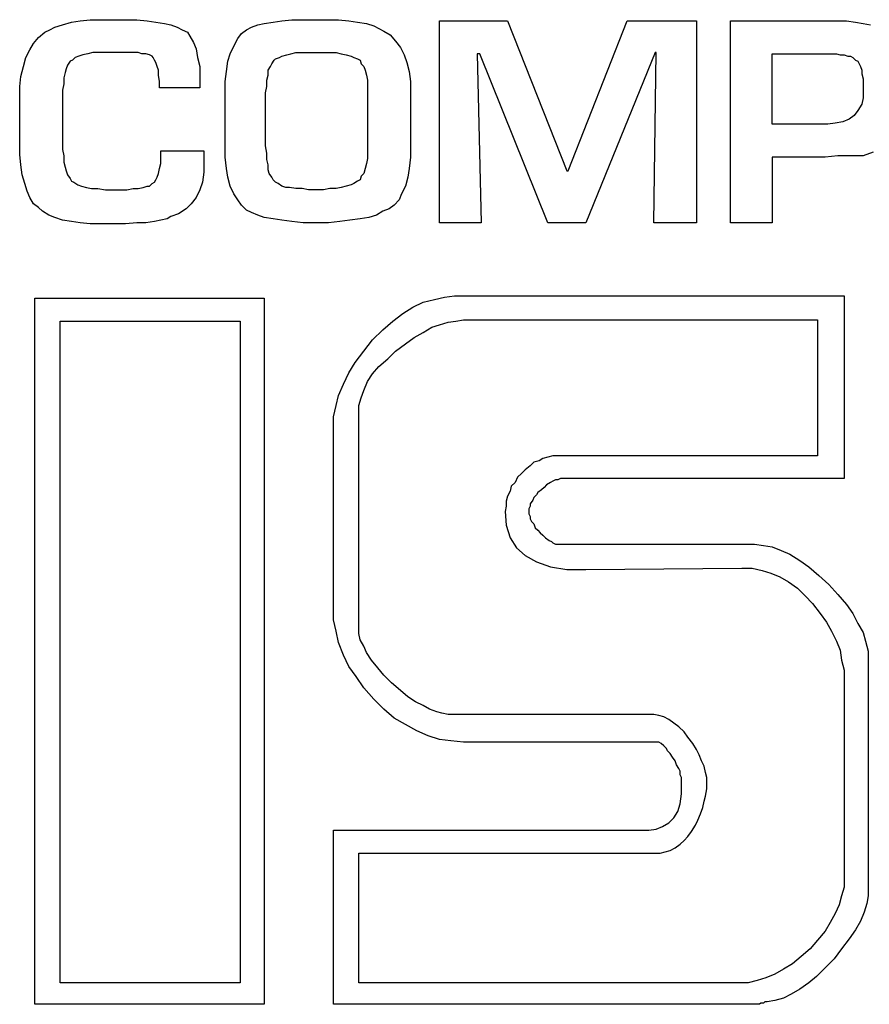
# Model space of a CAD drawing. Extents: x 0.2 to 25, y -0.2 to 2.1.
# Tile 2 of 13: x 5.9 to 7.3, y 0 to 1.6. Entities that reach past the tile are written whole.
import ezdxf

# ---------------------------------------------------------------- set-up
doc = ezdxf.new("R2010")
doc.units = 0

msp = doc.modelspace()

# ---------------------------------------------------------------- linework, layer by layer
at = {"color": 0}
for p, q in [((6.021484, 1.554688, 0.5), (6.035156, 1.556641, 0.5)), ((6.035156, 1.556641, 0.5), (6.050781, 1.558594, 0.5)), ((6.050781, 1.558594, 0.5), (6.068359, 1.558594, 0.5)), ((6.068359, 1.558594, 0.5), (6.085938, 1.558594, 0.5)), ((6.085938, 1.558594, 0.5), (6.105469, 1.558594, 0.5)), ((6.105469, 1.558594, 0.5), (6.123047, 1.558594, 0.5)), ((6.123047, 1.558594, 0.5), (6.138672, 1.556641, 0.5)), ((6.138672, 1.556641, 0.5), (6.152344, 1.554688, 0.5)), ((6.333984, 1.554688, 0.5), (6.347656, 1.556641, 0.5)), ((6.347656, 1.556641, 0.5), (6.363281, 1.558594, 0.5)), ((6.363281, 1.558594, 0.5), (6.380859, 1.558594, 0.5)), ((6.380859, 1.558594, 0.5), (6.400391, 1.558594, 0.5)), ((6.400391, 1.558594, 0.5), (6.417969, 1.558594, 0.5)), ((6.417969, 1.558594, 0.5), (6.435547, 1.558594, 0.5)), ((6.435547, 1.558594, 0.5), (6.451172, 1.556641, 0.5)), ((6.451172, 1.556641, 0.5), (6.464844, 1.554688, 0.5)), ((6.591797, 1.244141, 0.5), (6.591797, 1.556641, 0.5)), ((6.591797, 1.556641, 0.5), (6.697266, 1.556641, 0.5)), ((6.697266, 1.556641, 0.5), (6.789063, 1.324219, 0.5)), ((6.791016, 1.324219, 0.5), (6.882813, 1.556641, 0.5)), ((6.882813, 1.556641, 0.5), (6.990234, 1.556641, 0.5)), ((6.990234, 1.556641, 0.5), (6.990234, 1.244141, 0.5)), ((7.042969, 1.244141, 0.5), (7.042969, 1.556641, 0.5)), ((7.042969, 1.556641, 0.5), (7.193359, 1.556641, 0.5)), ((7.193359, 1.556641, 0.5), (7.208984, 1.556641, 0.5)), ((7.208984, 1.556641, 0.5), (7.222656, 1.556641, 0.5)), ((7.222656, 1.556641, 0.5), (7.236328, 1.554688, 0.5)), ((5.980469, 1.539063, 0.5), (5.988281, 1.542969, 0.5)), ((5.988281, 1.542969, 0.5), (5.996094, 1.546875, 0.5)), ((5.996094, 1.546875, 0.5), (6.007813, 1.550781, 0.5)), ((6.007813, 1.550781, 0.5), (6.021484, 1.554688, 0.5)), ((6.152344, 1.554688, 0.5), (6.166016, 1.552734, 0.5)), ((6.166016, 1.552734, 0.5), (6.175781, 1.550781, 0.5)), ((6.175781, 1.550781, 0.5), (6.185547, 1.546875, 0.5)), ((6.185547, 1.546875, 0.5), (6.193359, 1.542969, 0.5)), ((6.193359, 1.542969, 0.5), (6.201172, 1.539063, 0.5)), ((6.285156, 1.537109, 0.5), (6.292969, 1.542969, 0.5)), ((6.292969, 1.542969, 0.5), (6.300781, 1.546875, 0.5)), ((6.300781, 1.546875, 0.5), (6.310547, 1.550781, 0.5)), ((6.310547, 1.550781, 0.5), (6.320313, 1.552734, 0.5)), ((6.320313, 1.552734, 0.5), (6.333984, 1.554688, 0.5)), ((6.464844, 1.554688, 0.5), (6.478516, 1.552734, 0.5)), ((6.478516, 1.552734, 0.5), (6.490234, 1.548828, 0.5)), ((6.490234, 1.548828, 0.5), (6.498047, 1.544922, 0.5)), ((6.498047, 1.544922, 0.5), (6.505859, 1.541016, 0.5)), ((6.505859, 1.541016, 0.5), (6.515625, 1.535156, 0.5)), ((7.236328, 1.554688, 0.5), (7.248047, 1.552734, 0.5)), ((7.248047, 1.552734, 0.5), (7.259766, 1.550781, 0.5)), ((5.962891, 1.521484, 0.5), (5.970703, 1.53125, 0.5)), ((5.970703, 1.53125, 0.5), (5.980469, 1.539063, 0.5)), ((6.201172, 1.539063, 0.5), (6.205078, 1.533203, 0.5)), ((6.205078, 1.533203, 0.5), (6.210938, 1.523438, 0.5)), ((6.273438, 1.517578, 0.5), (6.279297, 1.529297, 0.5)), ((6.279297, 1.529297, 0.5), (6.285156, 1.537109, 0.5)), ((6.515625, 1.535156, 0.5), (6.523438, 1.525391, 0.5)), ((6.523438, 1.525391, 0.5), (6.53125, 1.515625, 0.5)), ((5.951172, 1.5, 0.5), (5.957031, 1.511719, 0.5)), ((5.957031, 1.511719, 0.5), (5.962891, 1.521484, 0.5)), ((6.210938, 1.523438, 0.5), (6.214844, 1.513672, 0.5)), ((6.214844, 1.513672, 0.5), (6.216797, 1.5, 0.5)), ((6.267578, 1.505859, 0.5), (6.273438, 1.517578, 0.5)), ((6.53125, 1.515625, 0.5), (6.537109, 1.503906, 0.5)), ((5.947266, 1.486328, 0.5), (5.951172, 1.5, 0.5)), ((6.023438, 1.496094, 0.5), (6.019531, 1.494141, 0.5)), ((6.027344, 1.5, 0.5), (6.023438, 1.496094, 0.5)), ((6.033203, 1.501953, 0.5), (6.027344, 1.5, 0.5)), ((6.039063, 1.503906, 0.5), (6.033203, 1.501953, 0.5)), ((6.046875, 1.505859, 0.5), (6.039063, 1.503906, 0.5)), ((6.054688, 1.507813, 0.5), (6.046875, 1.505859, 0.5)), ((6.064453, 1.507813, 0.5), (6.054688, 1.507813, 0.5)), ((6.074219, 1.507813, 0.5), (6.064453, 1.507813, 0.5)), ((6.085938, 1.507813, 0.5), (6.074219, 1.507813, 0.5)), ((6.097656, 1.507813, 0.5), (6.085938, 1.507813, 0.5)), ((6.107422, 1.507813, 0.5), (6.097656, 1.507813, 0.5)), ((6.117188, 1.507813, 0.5), (6.107422, 1.507813, 0.5)), ((6.125, 1.507813, 0.5), (6.117188, 1.507813, 0.5)), ((6.130859, 1.505859, 0.5), (6.125, 1.507813, 0.5)), ((6.136719, 1.505859, 0.5), (6.130859, 1.505859, 0.5)), ((6.142578, 1.503906, 0.5), (6.136719, 1.505859, 0.5)), ((6.146484, 1.501953, 0.5), (6.142578, 1.503906, 0.5)), ((6.148438, 1.5, 0.5), (6.146484, 1.501953, 0.5)), ((6.150391, 1.496094, 0.5), (6.148438, 1.5, 0.5)), ((6.152344, 1.492188, 0.5), (6.150391, 1.496094, 0.5)), ((6.216797, 1.5, 0.5), (6.220703, 1.486328, 0.5)), ((6.263672, 1.494141, 0.5), (6.267578, 1.505859, 0.5)), ((6.332031, 1.490234, 0.5), (6.335938, 1.496094, 0.5)), ((6.335938, 1.496094, 0.5), (6.337891, 1.498047, 0.5)), ((6.337891, 1.498047, 0.5), (6.34375, 1.5, 0.5)), ((6.34375, 1.5, 0.5), (6.347656, 1.501953, 0.5)), ((6.347656, 1.501953, 0.5), (6.355469, 1.503906, 0.5)), ((6.355469, 1.503906, 0.5), (6.361328, 1.505859, 0.5)), ((6.361328, 1.505859, 0.5), (6.369141, 1.507813, 0.5)), ((6.369141, 1.507813, 0.5), (6.378906, 1.507813, 0.5)), ((6.378906, 1.507813, 0.5), (6.388672, 1.507813, 0.5)), ((6.388672, 1.507813, 0.5), (6.400391, 1.507813, 0.5)), ((6.400391, 1.507813, 0.5), (6.412109, 1.507813, 0.5)), ((6.412109, 1.507813, 0.5), (6.421875, 1.507813, 0.5)), ((6.421875, 1.507813, 0.5), (6.431641, 1.507813, 0.5)), ((6.431641, 1.507813, 0.5), (6.439453, 1.505859, 0.5)), ((6.439453, 1.505859, 0.5), (6.447266, 1.503906, 0.5)), ((6.447266, 1.503906, 0.5), (6.455078, 1.501953, 0.5)), ((6.455078, 1.501953, 0.5), (6.458984, 1.5, 0.5)), ((6.458984, 1.5, 0.5), (6.464844, 1.498047, 0.5)), ((6.464844, 1.498047, 0.5), (6.46875, 1.496094, 0.5)), ((6.46875, 1.496094, 0.5), (6.470703, 1.490234, 0.5)), ((6.537109, 1.503906, 0.5), (6.541016, 1.492188, 0.5)), ((6.654297, 1.505859, 0.5), (6.650391, 1.505859, 0.5)), ((6.650391, 1.505859, 0.5), (6.65625, 1.244141, 0.5)), ((6.759766, 1.244141, 0.5), (6.654297, 1.505859, 0.5)), ((6.925781, 1.507813, 0.5), (6.818359, 1.244141, 0.5)), ((6.923828, 1.244141, 0.5), (6.927734, 1.507813, 0.5)), ((6.927734, 1.507813, 0.5), (6.925781, 1.507813, 0.5)), ((7.107422, 1.396484, 0.5), (7.107422, 1.505859, 0.5)), ((7.107422, 1.505859, 0.5), (7.193359, 1.505859, 0.5)), ((7.193359, 1.505859, 0.5), (7.201172, 1.505859, 0.5)), ((7.201172, 1.505859, 0.5), (7.207031, 1.505859, 0.5)), ((7.207031, 1.505859, 0.5), (7.212891, 1.503906, 0.5)), ((7.212891, 1.503906, 0.5), (7.21875, 1.503906, 0.5)), ((7.21875, 1.503906, 0.5), (7.224609, 1.501953, 0.5)), ((7.224609, 1.501953, 0.5), (7.228516, 1.501953, 0.5)), ((7.228516, 1.501953, 0.5), (7.232422, 1.5, 0.5)), ((7.232422, 1.5, 0.5), (7.236328, 1.496094, 0.5)), ((7.236328, 1.496094, 0.5), (7.240234, 1.494141, 0.5)), ((5.943359, 1.470703, 0.5), (5.947266, 1.486328, 0.5)), ((6.013672, 1.482422, 0.5), (6.011719, 1.476563, 0.5)), ((6.015625, 1.488281, 0.5), (6.013672, 1.482422, 0.5)), ((6.019531, 1.494141, 0.5), (6.015625, 1.488281, 0.5)), ((6.154297, 1.486328, 0.5), (6.152344, 1.492188, 0.5)), ((6.15625, 1.480469, 0.5), (6.154297, 1.486328, 0.5)), ((6.15625, 1.472656, 0.5), (6.15625, 1.480469, 0.5)), ((6.220703, 1.486328, 0.5), (6.220703, 1.470703, 0.5)), ((6.261719, 1.478516, 0.5), (6.263672, 1.494141, 0.5)), ((6.326172, 1.480469, 0.5), (6.330078, 1.486328, 0.5)), ((6.326172, 1.472656, 0.5), (6.326172, 1.480469, 0.5)), ((6.330078, 1.486328, 0.5), (6.332031, 1.490234, 0.5)), ((6.470703, 1.490234, 0.5), (6.474609, 1.486328, 0.5)), ((6.474609, 1.486328, 0.5), (6.476563, 1.480469, 0.5)), ((6.476563, 1.480469, 0.5), (6.478516, 1.472656, 0.5)), ((6.541016, 1.492188, 0.5), (6.544922, 1.478516, 0.5)), ((7.240234, 1.494141, 0.5), (7.242188, 1.490234, 0.5)), ((7.242188, 1.490234, 0.5), (7.244141, 1.486328, 0.5)), ((7.244141, 1.486328, 0.5), (7.246094, 1.480469, 0.5)), ((7.246094, 1.480469, 0.5), (7.246094, 1.474609, 0.5)), ((5.941406, 1.455078, 0.5), (5.943359, 1.470703, 0.5)), ((6.011719, 1.476563, 0.5), (6.009766, 1.46875, 0.5)), ((6.009766, 1.46875, 0.5), (6.009766, 1.458984, 0.5)), ((6.158203, 1.462891, 0.5), (6.15625, 1.472656, 0.5)), ((6.220703, 1.470703, 0.5), (6.220703, 1.453125, 0.5)), ((6.259766, 1.462891, 0.5), (6.261719, 1.478516, 0.5)), ((6.324219, 1.464844, 0.5), (6.326172, 1.472656, 0.5)), ((6.324219, 1.455078, 0.5), (6.324219, 1.464844, 0.5)), ((6.478516, 1.472656, 0.5), (6.480469, 1.464844, 0.5)), ((6.480469, 1.464844, 0.5), (6.480469, 1.455078, 0.5)), ((6.544922, 1.478516, 0.5), (6.546875, 1.462891, 0.5)), ((7.246094, 1.474609, 0.5), (7.248047, 1.466797, 0.5)), ((7.248047, 1.466797, 0.5), (7.248047, 1.458984, 0.5)), ((5.941406, 1.4375, 0.5), (5.941406, 1.455078, 0.5)), ((6.009766, 1.458984, 0.5), (6.007813, 1.449219, 0.5)), ((6.007813, 1.449219, 0.5), (6.007813, 1.4375, 0.5)), ((6.158203, 1.453125, 0.5), (6.158203, 1.462891, 0.5)), ((6.220703, 1.453125, 0.5), (6.158203, 1.453125, 0.5)), ((6.259766, 1.445313, 0.5), (6.259766, 1.462891, 0.5)), ((6.322266, 1.445313, 0.5), (6.324219, 1.455078, 0.5)), ((6.480469, 1.455078, 0.5), (6.480469, 1.445313, 0.5)), ((6.546875, 1.462891, 0.5), (6.546875, 1.445313, 0.5)), ((7.248047, 1.458984, 0.5), (7.248047, 1.449219, 0.5)), ((7.248047, 1.449219, 0.5), (7.248047, 1.4375, 0.5)), ((5.941406, 1.367188, 0.5), (5.941406, 1.4375, 0.5)), ((6.007813, 1.4375, 0.5), (6.007813, 1.367188, 0.5)), ((6.259766, 1.363281, 0.5), (6.259766, 1.445313, 0.5)), ((6.322266, 1.363281, 0.5), (6.322266, 1.445313, 0.5)), ((6.480469, 1.445313, 0.5), (6.480469, 1.363281, 0.5)), ((6.546875, 1.445313, 0.5), (6.546875, 1.363281, 0.5)), ((7.248047, 1.4375, 0.5), (7.246094, 1.427734, 0.5)), ((7.246094, 1.427734, 0.5), (7.240234, 1.417969, 0.5)), ((7.226563, 1.404297, 0.5), (7.216797, 1.400391, 0.5)), ((7.234375, 1.410156, 0.5), (7.226563, 1.404297, 0.5)), ((7.240234, 1.417969, 0.5), (7.234375, 1.410156, 0.5)), ((7.193359, 1.396484, 0.5), (7.107422, 1.396484, 0.5)), ((7.205078, 1.398438, 0.5), (7.193359, 1.396484, 0.5)), ((7.216797, 1.400391, 0.5), (7.205078, 1.398438, 0.5)), ((5.941406, 1.349609, 0.5), (5.941406, 1.367188, 0.5)), ((6.007813, 1.367188, 0.5), (6.007813, 1.357422, 0.5)), ((6.259766, 1.345703, 0.5), (6.259766, 1.363281, 0.5)), ((6.324219, 1.351563, 0.5), (6.322266, 1.363281, 0.5)), ((6.480469, 1.363281, 0.5), (6.480469, 1.353516, 0.5)), ((6.546875, 1.363281, 0.5), (6.546875, 1.345703, 0.5)), ((5.943359, 1.333984, 0.5), (5.941406, 1.349609, 0.5)), ((6.007813, 1.357422, 0.5), (6.009766, 1.347656, 0.5)), ((6.009766, 1.347656, 0.5), (6.009766, 1.337891, 0.5)), ((6.160156, 1.345703, 0.5), (6.160156, 1.355469, 0.5)), ((6.160156, 1.355469, 0.5), (6.226563, 1.355469, 0.5)), ((6.160156, 1.335938, 0.5), (6.160156, 1.345703, 0.5)), ((6.226563, 1.355469, 0.5), (6.226563, 1.337891, 0.5)), ((6.261719, 1.328125, 0.5), (6.259766, 1.345703, 0.5)), ((6.324219, 1.341797, 0.5), (6.324219, 1.351563, 0.5)), ((6.480469, 1.34375, 0.5), (6.478516, 1.335938, 0.5)), ((6.480469, 1.353516, 0.5), (6.480469, 1.34375, 0.5)), ((6.546875, 1.345703, 0.5), (6.544922, 1.328125, 0.5)), ((7.138672, 1.345703, 0.5), (7.107422, 1.345703, 0.5)), ((7.107422, 1.345703, 0.5), (7.107422, 1.244141, 0.5)), ((7.166016, 1.345703, 0.5), (7.138672, 1.345703, 0.5)), ((7.189453, 1.345703, 0.5), (7.166016, 1.345703, 0.5)), ((7.208984, 1.347656, 0.5), (7.189453, 1.345703, 0.5)), ((7.224609, 1.347656, 0.5), (7.208984, 1.347656, 0.5)), ((7.236328, 1.347656, 0.5), (7.224609, 1.347656, 0.5)), ((7.244141, 1.347656, 0.5), (7.236328, 1.347656, 0.5)), ((7.248047, 1.347656, 0.5), (7.244141, 1.347656, 0.5)), ((7.263672, 1.353516, 0.5), (7.248047, 1.347656, 0.5)), ((5.945313, 1.318359, 0.5), (5.943359, 1.333984, 0.5)), ((6.009766, 1.337891, 0.5), (6.011719, 1.330078, 0.5)), ((6.011719, 1.330078, 0.5), (6.013672, 1.324219, 0.5)), ((6.15625, 1.320313, 0.5), (6.158203, 1.328125, 0.5)), ((6.158203, 1.328125, 0.5), (6.160156, 1.335938, 0.5)), ((6.226563, 1.337891, 0.5), (6.226563, 1.322266, 0.5)), ((6.263672, 1.314453, 0.5), (6.261719, 1.328125, 0.5)), ((6.326172, 1.333984, 0.5), (6.324219, 1.341797, 0.5)), ((6.326172, 1.326172, 0.5), (6.326172, 1.333984, 0.5)), ((6.476563, 1.328125, 0.5), (6.474609, 1.320313, 0.5)), ((6.478516, 1.335938, 0.5), (6.476563, 1.328125, 0.5)), ((6.544922, 1.328125, 0.5), (6.542969, 1.314453, 0.5)), ((5.949219, 1.304688, 0.5), (5.945313, 1.318359, 0.5)), ((6.013672, 1.324219, 0.5), (6.015625, 1.318359, 0.5)), ((6.015625, 1.318359, 0.5), (6.019531, 1.3125, 0.5)), ((6.019531, 1.3125, 0.5), (6.021484, 1.308594, 0.5)), ((6.152344, 1.310547, 0.5), (6.154297, 1.314453, 0.5)), ((6.154297, 1.314453, 0.5), (6.15625, 1.320313, 0.5)), ((6.226563, 1.322266, 0.5), (6.224609, 1.306641, 0.5)), ((6.267578, 1.300781, 0.5), (6.263672, 1.314453, 0.5)), ((6.328125, 1.320313, 0.5), (6.326172, 1.326172, 0.5)), ((6.332031, 1.314453, 0.5), (6.328125, 1.320313, 0.5)), ((6.333984, 1.310547, 0.5), (6.332031, 1.314453, 0.5)), ((6.470703, 1.316406, 0.5), (6.46875, 1.310547, 0.5)), ((6.474609, 1.320313, 0.5), (6.470703, 1.316406, 0.5)), ((6.542969, 1.314453, 0.5), (6.539063, 1.300781, 0.5)), ((6.789063, 1.324219, 0.5), (6.791016, 1.324219, 0.5)), ((5.953125, 1.292969, 0.5), (5.949219, 1.304688, 0.5)), ((6.021484, 1.308594, 0.5), (6.025391, 1.306641, 0.5)), ((6.025391, 1.306641, 0.5), (6.03125, 1.302734, 0.5)), ((6.03125, 1.302734, 0.5), (6.037109, 1.300781, 0.5)), ((6.037109, 1.300781, 0.5), (6.044922, 1.298828, 0.5)), ((6.044922, 1.298828, 0.5), (6.052734, 1.296875, 0.5)), ((6.052734, 1.296875, 0.5), (6.0625, 1.296875, 0.5)), ((6.0625, 1.296875, 0.5), (6.074219, 1.294922, 0.5)), ((6.107422, 1.294922, 0.5), (6.117188, 1.296875, 0.5)), ((6.117188, 1.296875, 0.5), (6.125, 1.296875, 0.5)), ((6.125, 1.296875, 0.5), (6.132813, 1.298828, 0.5)), ((6.132813, 1.298828, 0.5), (6.138672, 1.300781, 0.5)), ((6.138672, 1.300781, 0.5), (6.142578, 1.300781, 0.5)), ((6.142578, 1.300781, 0.5), (6.146484, 1.304688, 0.5)), ((6.146484, 1.304688, 0.5), (6.150391, 1.306641, 0.5)), ((6.150391, 1.306641, 0.5), (6.152344, 1.310547, 0.5)), ((6.224609, 1.306641, 0.5), (6.220703, 1.294922, 0.5)), ((6.273438, 1.289063, 0.5), (6.267578, 1.300781, 0.5)), ((6.337891, 1.306641, 0.5), (6.333984, 1.310547, 0.5)), ((6.341797, 1.304688, 0.5), (6.337891, 1.306641, 0.5)), ((6.347656, 1.300781, 0.5), (6.341797, 1.304688, 0.5)), ((6.353516, 1.298828, 0.5), (6.347656, 1.300781, 0.5)), ((6.359375, 1.298828, 0.5), (6.353516, 1.298828, 0.5)), ((6.369141, 1.296875, 0.5), (6.359375, 1.298828, 0.5)), ((6.378906, 1.296875, 0.5), (6.369141, 1.296875, 0.5)), ((6.388672, 1.294922, 0.5), (6.378906, 1.296875, 0.5)), ((6.421875, 1.296875, 0.5), (6.412109, 1.294922, 0.5)), ((6.431641, 1.296875, 0.5), (6.421875, 1.296875, 0.5)), ((6.439453, 1.298828, 0.5), (6.431641, 1.296875, 0.5)), ((6.447266, 1.300781, 0.5), (6.439453, 1.298828, 0.5)), ((6.455078, 1.302734, 0.5), (6.447266, 1.300781, 0.5)), ((6.458984, 1.304688, 0.5), (6.455078, 1.302734, 0.5)), ((6.464844, 1.308594, 0.5), (6.458984, 1.304688, 0.5)), ((6.46875, 1.310547, 0.5), (6.464844, 1.308594, 0.5)), ((6.539063, 1.300781, 0.5), (6.533203, 1.289063, 0.5)), ((5.957031, 1.283203, 0.5), (5.953125, 1.292969, 0.5)), ((5.962891, 1.273438, 0.5), (5.957031, 1.283203, 0.5)), ((6.074219, 1.294922, 0.5), (6.085938, 1.294922, 0.5)), ((6.085938, 1.294922, 0.5), (6.097656, 1.294922, 0.5)), ((6.097656, 1.294922, 0.5), (6.107422, 1.294922, 0.5)), ((6.214844, 1.283203, 0.5), (6.207031, 1.273438, 0.5)), ((6.220703, 1.294922, 0.5), (6.214844, 1.283203, 0.5)), ((6.279297, 1.279297, 0.5), (6.273438, 1.289063, 0.5)), ((6.400391, 1.294922, 0.5), (6.388672, 1.294922, 0.5)), ((6.412109, 1.294922, 0.5), (6.400391, 1.294922, 0.5)), ((6.533203, 1.289063, 0.5), (6.529297, 1.279297, 0.5)), ((5.970703, 1.267578, 0.5), (5.962891, 1.273438, 0.5)), ((5.976563, 1.261719, 0.5), (5.970703, 1.267578, 0.5)), ((6.207031, 1.273438, 0.5), (6.199219, 1.265625, 0.5)), ((6.285156, 1.271484, 0.5), (6.279297, 1.279297, 0.5)), ((6.292969, 1.263672, 0.5), (6.285156, 1.271484, 0.5)), ((6.521484, 1.271484, 0.5), (6.513672, 1.265625, 0.5)), ((6.529297, 1.279297, 0.5), (6.521484, 1.271484, 0.5)), ((5.986328, 1.255859, 0.5), (5.976563, 1.261719, 0.5)), ((5.996094, 1.251953, 0.5), (5.986328, 1.255859, 0.5)), ((6.007813, 1.248047, 0.5), (5.996094, 1.251953, 0.5)), ((6.175781, 1.253906, 0.5), (6.169922, 1.25, 0.5)), ((6.1875, 1.257813, 0.5), (6.175781, 1.253906, 0.5)), ((6.199219, 1.265625, 0.5), (6.1875, 1.257813, 0.5)), ((6.300781, 1.259766, 0.5), (6.292969, 1.263672, 0.5)), ((6.310547, 1.255859, 0.5), (6.300781, 1.259766, 0.5)), ((6.320313, 1.251953, 0.5), (6.310547, 1.255859, 0.5)), ((6.333984, 1.25, 0.5), (6.320313, 1.251953, 0.5)), ((6.482422, 1.251953, 0.5), (6.46875, 1.25, 0.5)), ((6.494141, 1.255859, 0.5), (6.482422, 1.251953, 0.5)), ((6.503906, 1.261719, 0.5), (6.494141, 1.255859, 0.5)), ((6.513672, 1.265625, 0.5), (6.503906, 1.261719, 0.5)), ((6.021484, 1.246094, 0.5), (6.007813, 1.248047, 0.5)), ((6.035156, 1.244141, 0.5), (6.021484, 1.246094, 0.5)), ((6.050781, 1.242188, 0.5), (6.035156, 1.244141, 0.5)), ((6.066406, 1.242188, 0.5), (6.050781, 1.242188, 0.5)), ((6.087891, 1.242188, 0.5), (6.066406, 1.242188, 0.5)), ((6.105469, 1.242188, 0.5), (6.087891, 1.242188, 0.5)), ((6.123047, 1.244141, 0.5), (6.105469, 1.242188, 0.5)), ((6.136719, 1.244141, 0.5), (6.123047, 1.244141, 0.5)), ((6.150391, 1.246094, 0.5), (6.136719, 1.244141, 0.5)), ((6.160156, 1.248047, 0.5), (6.150391, 1.246094, 0.5)), ((6.169922, 1.25, 0.5), (6.160156, 1.248047, 0.5)), ((6.347656, 1.248047, 0.5), (6.333984, 1.25, 0.5)), ((6.363281, 1.246094, 0.5), (6.347656, 1.248047, 0.5)), ((6.380859, 1.244141, 0.5), (6.363281, 1.246094, 0.5)), ((6.400391, 1.244141, 0.5), (6.380859, 1.244141, 0.5)), ((6.419922, 1.244141, 0.5), (6.400391, 1.244141, 0.5)), ((6.4375, 1.246094, 0.5), (6.419922, 1.244141, 0.5)), ((6.453125, 1.248047, 0.5), (6.4375, 1.246094, 0.5)), ((6.46875, 1.25, 0.5), (6.453125, 1.248047, 0.5)), ((6.65625, 1.244141, 0.5), (6.591797, 1.244141, 0.5)), ((6.818359, 1.244141, 0.5), (6.759766, 1.244141, 0.5)), ((6.990234, 1.244141, 0.5), (6.923828, 1.244141, 0.5)), ((7.107422, 1.244141, 0.5), (7.042969, 1.244141, 0.5)), ((6.583984, 1.125, 0.5), (6.599609, 1.128906, 0.5)), ((6.599609, 1.128906, 0.5), (6.615234, 1.130859, 0.5)), ((6.615234, 1.130859, 0.5), (7.21875, 1.130859, 0.5)), ((7.21875, 1.130859, 0.5), (7.21875, 0.847656, 0.5)), ((5.964844, 0.033203, 0.5), (5.964844, 1.126953, 0.5)), ((5.964844, 1.126953, 0.5), (6.320313, 1.126953, 0.5)), ((6.320313, 1.126953, 0.5), (6.320313, 0.033203, 0.5)), ((6.550781, 1.113281, 0.5), (6.566406, 1.121094, 0.5)), ((6.566406, 1.121094, 0.5), (6.583984, 1.125, 0.5)), ((6.519531, 1.091797, 0.5), (6.535156, 1.103516, 0.5)), ((6.535156, 1.103516, 0.5), (6.550781, 1.113281, 0.5)), ((6.003906, 0.066406, 0.5), (6.003906, 1.091797, 0.5)), ((6.003906, 1.091797, 0.5), (6.283203, 1.091797, 0.5)), ((6.283203, 1.091797, 0.5), (6.283203, 0.066406, 0.5)), ((6.503906, 1.078125, 0.5), (6.519531, 1.091797, 0.5)), ((6.580078, 1.082031, 0.5), (6.591797, 1.085938, 0.5)), ((6.591797, 1.085938, 0.5), (6.605469, 1.089844, 0.5)), ((6.605469, 1.089844, 0.5), (6.617188, 1.091797, 0.5)), ((6.617188, 1.091797, 0.5), (6.628906, 1.09375, 0.5)), ((6.628906, 1.09375, 0.5), (7.177734, 1.09375, 0.5)), ((7.177734, 1.09375, 0.5), (7.177734, 0.882813, 0.5)), ((6.488281, 1.0625, 0.5), (6.503906, 1.078125, 0.5)), ((6.552734, 1.066406, 0.5), (6.566406, 1.074219, 0.5)), ((6.566406, 1.074219, 0.5), (6.580078, 1.082031, 0.5)), ((6.474609, 1.044922, 0.5), (6.488281, 1.0625, 0.5)), ((6.523438, 1.044922, 0.5), (6.539063, 1.056641, 0.5)), ((6.539063, 1.056641, 0.5), (6.552734, 1.066406, 0.5)), ((6.460938, 1.027344, 0.5), (6.474609, 1.044922, 0.5)), ((6.511719, 1.033203, 0.5), (6.523438, 1.044922, 0.5)), ((6.451172, 1.011719, 0.5), (6.460938, 1.027344, 0.5)), ((6.498047, 1.021484, 0.5), (6.511719, 1.033203, 0.5)), ((6.443359, 0.994141, 0.5), (6.451172, 1.011719, 0.5)), ((6.480469, 0.998047, 0.5), (6.488281, 1.009766, 0.5)), ((6.488281, 1.009766, 0.5), (6.498047, 1.021484, 0.5)), ((6.435547, 0.976563, 0.5), (6.443359, 0.994141, 0.5)), ((6.474609, 0.984375, 0.5), (6.480469, 0.998047, 0.5)), ((6.431641, 0.960938, 0.5), (6.435547, 0.976563, 0.5)), ((6.470703, 0.972656, 0.5), (6.474609, 0.984375, 0.5)), ((6.466797, 0.960938, 0.5), (6.470703, 0.972656, 0.5)), ((6.427734, 0.943359, 0.5), (6.431641, 0.960938, 0.5)), ((6.466797, 0.949219, 0.5), (6.466797, 0.960938, 0.5)), ((6.466797, 0.615234, 0.5), (6.466797, 0.949219, 0.5)), ((6.427734, 0.925781, 0.5), (6.427734, 0.943359, 0.5)), ((6.427734, 0.648438, 0.5), (6.427734, 0.925781, 0.5)), ((6.738281, 0.873047, 0.5), (6.732422, 0.867188, 0.5)), ((6.746094, 0.875, 0.5), (6.738281, 0.873047, 0.5)), ((6.751953, 0.878906, 0.5), (6.746094, 0.875, 0.5)), ((6.759766, 0.880859, 0.5), (6.751953, 0.878906, 0.5)), ((6.767578, 0.882813, 0.5), (6.759766, 0.880859, 0.5)), ((6.775391, 0.882813, 0.5), (6.767578, 0.882813, 0.5)), ((7.177734, 0.882813, 0.5), (6.775391, 0.882813, 0.5)), ((6.71875, 0.855469, 0.5), (6.712891, 0.849609, 0.5)), ((6.724609, 0.861328, 0.5), (6.71875, 0.855469, 0.5)), ((6.732422, 0.867188, 0.5), (6.724609, 0.861328, 0.5)), ((6.708984, 0.841797, 0.5), (6.703125, 0.835938, 0.5)), ((6.712891, 0.849609, 0.5), (6.708984, 0.841797, 0.5)), ((6.763672, 0.841797, 0.5), (6.757813, 0.837891, 0.5)), ((6.767578, 0.84375, 0.5), (6.763672, 0.841797, 0.5)), ((6.771484, 0.845703, 0.5), (6.767578, 0.84375, 0.5)), ((6.775391, 0.845703, 0.5), (6.771484, 0.845703, 0.5)), ((6.779297, 0.847656, 0.5), (6.775391, 0.845703, 0.5)), ((6.783203, 0.847656, 0.5), (6.779297, 0.847656, 0.5)), ((7.21875, 0.847656, 0.5), (6.783203, 0.847656, 0.5)), ((6.701172, 0.828125, 0.5), (6.697266, 0.820313, 0.5)), ((6.703125, 0.835938, 0.5), (6.701172, 0.828125, 0.5)), ((6.744141, 0.826172, 0.5), (6.742188, 0.822266, 0.5)), ((6.75, 0.830078, 0.5), (6.744141, 0.826172, 0.5)), ((6.753906, 0.833984, 0.5), (6.75, 0.830078, 0.5)), ((6.757813, 0.837891, 0.5), (6.753906, 0.833984, 0.5)), ((6.697266, 0.820313, 0.5), (6.695313, 0.8125, 0.5)), ((6.695313, 0.8125, 0.5), (6.695313, 0.804688, 0.5)), ((6.736328, 0.814453, 0.5), (6.732422, 0.808594, 0.5)), ((6.732422, 0.808594, 0.5), (6.732422, 0.804688, 0.5)), ((6.738281, 0.818359, 0.5), (6.736328, 0.814453, 0.5)), ((6.742188, 0.822266, 0.5), (6.738281, 0.818359, 0.5)), ((6.695313, 0.804688, 0.5), (6.693359, 0.796875, 0.5)), ((6.693359, 0.796875, 0.5), (6.695313, 0.775391, 0.5)), ((6.732422, 0.804688, 0.5), (6.730469, 0.800781, 0.5)), ((6.730469, 0.800781, 0.5), (6.730469, 0.796875, 0.5)), ((6.730469, 0.796875, 0.5), (6.730469, 0.792969, 0.5)), ((6.730469, 0.792969, 0.5), (6.732422, 0.789063, 0.5)), ((6.732422, 0.789063, 0.5), (6.732422, 0.785156, 0.5)), ((6.732422, 0.785156, 0.5), (6.734375, 0.78125, 0.5)), ((6.734375, 0.78125, 0.5), (6.738281, 0.777344, 0.5)), ((6.695313, 0.775391, 0.5), (6.701172, 0.755859, 0.5)), ((6.738281, 0.777344, 0.5), (6.740234, 0.771484, 0.5)), ((6.740234, 0.771484, 0.5), (6.744141, 0.767578, 0.5)), ((6.744141, 0.767578, 0.5), (6.748047, 0.763672, 0.5)), ((6.748047, 0.763672, 0.5), (6.751953, 0.759766, 0.5)), ((6.701172, 0.755859, 0.5), (6.710938, 0.740234, 0.5)), ((6.751953, 0.759766, 0.5), (6.755859, 0.755859, 0.5)), ((6.755859, 0.755859, 0.5), (6.761719, 0.751953, 0.5)), ((6.761719, 0.751953, 0.5), (6.765625, 0.75, 0.5)), ((6.765625, 0.75, 0.5), (6.767578, 0.748047, 0.5)), ((6.767578, 0.748047, 0.5), (6.771484, 0.746094, 0.5)), ((6.710938, 0.740234, 0.5), (6.724609, 0.728516, 0.5)), ((6.771484, 0.746094, 0.5), (6.775391, 0.746094, 0.5)), ((6.775391, 0.746094, 0.5), (6.779297, 0.746094, 0.5)), ((6.779297, 0.746094, 0.5), (7.080078, 0.746094, 0.5)), ((7.080078, 0.746094, 0.5), (7.09375, 0.744141, 0.5)), ((7.09375, 0.744141, 0.5), (7.107422, 0.742188, 0.5)), ((7.107422, 0.742188, 0.5), (7.121094, 0.736328, 0.5)), ((7.121094, 0.736328, 0.5), (7.134766, 0.730469, 0.5)), ((6.724609, 0.728516, 0.5), (6.742188, 0.71875, 0.5)), ((6.742188, 0.71875, 0.5), (6.763672, 0.710938, 0.5)), ((7.134766, 0.730469, 0.5), (7.150391, 0.720703, 0.5)), ((7.150391, 0.720703, 0.5), (7.164063, 0.710938, 0.5)), ((6.763672, 0.710938, 0.5), (6.789063, 0.707031, 0.5)), ((6.789063, 0.707031, 0.5), (6.818359, 0.707031, 0.5)), ((6.818359, 0.707031, 0.5), (7.060547, 0.708984, 0.5)), ((7.060547, 0.708984, 0.5), (7.076172, 0.708984, 0.5)), ((7.076172, 0.708984, 0.5), (7.091797, 0.705078, 0.5)), ((7.091797, 0.705078, 0.5), (7.105469, 0.701172, 0.5)), ((7.164063, 0.710938, 0.5), (7.179688, 0.697266, 0.5)), ((7.105469, 0.701172, 0.5), (7.119141, 0.695313, 0.5)), ((7.119141, 0.695313, 0.5), (7.132813, 0.6875, 0.5)), ((7.132813, 0.6875, 0.5), (7.146484, 0.677734, 0.5)), ((7.179688, 0.697266, 0.5), (7.195313, 0.683594, 0.5)), ((7.146484, 0.677734, 0.5), (7.158203, 0.666016, 0.5)), ((7.195313, 0.683594, 0.5), (7.208984, 0.667969, 0.5)), ((7.158203, 0.666016, 0.5), (7.169922, 0.654297, 0.5)), ((7.208984, 0.667969, 0.5), (7.222656, 0.652344, 0.5)), ((6.427734, 0.628906, 0.5), (6.427734, 0.648438, 0.5)), ((7.169922, 0.654297, 0.5), (7.181641, 0.638672, 0.5)), ((7.222656, 0.652344, 0.5), (7.232422, 0.638672, 0.5)), ((6.431641, 0.611328, 0.5), (6.427734, 0.628906, 0.5)), ((7.181641, 0.638672, 0.5), (7.191406, 0.625, 0.5)), ((7.232422, 0.638672, 0.5), (7.240234, 0.623047, 0.5)), ((6.435547, 0.59375, 0.5), (6.431641, 0.611328, 0.5)), ((6.466797, 0.607422, 0.5), (6.466797, 0.615234, 0.5)), ((7.191406, 0.625, 0.5), (7.199219, 0.611328, 0.5)), ((7.199219, 0.611328, 0.5), (7.207031, 0.595703, 0.5)), ((7.240234, 0.623047, 0.5), (7.248047, 0.609375, 0.5)), ((6.46875, 0.597656, 0.5), (6.466797, 0.607422, 0.5)), ((6.474609, 0.587891, 0.5), (6.46875, 0.597656, 0.5)), ((7.207031, 0.595703, 0.5), (7.212891, 0.582031, 0.5)), ((7.248047, 0.609375, 0.5), (7.251953, 0.595703, 0.5)), ((7.251953, 0.595703, 0.5), (7.255859, 0.580078, 0.5)), ((6.443359, 0.574219, 0.5), (6.435547, 0.59375, 0.5)), ((6.478516, 0.578125, 0.5), (6.474609, 0.587891, 0.5)), ((7.212891, 0.582031, 0.5), (7.214844, 0.566406, 0.5)), ((7.255859, 0.580078, 0.5), (7.255859, 0.568359, 0.5)), ((6.451172, 0.556641, 0.5), (6.443359, 0.574219, 0.5)), ((6.486328, 0.566406, 0.5), (6.478516, 0.578125, 0.5)), ((6.496094, 0.554688, 0.5), (6.486328, 0.566406, 0.5)), ((7.214844, 0.566406, 0.5), (7.21875, 0.550781, 0.5)), ((7.255859, 0.568359, 0.5), (7.255859, 0.212891, 0.5)), ((6.462891, 0.541016, 0.5), (6.451172, 0.556641, 0.5)), ((6.505859, 0.542969, 0.5), (6.496094, 0.554688, 0.5)), ((7.21875, 0.550781, 0.5), (7.21875, 0.537109, 0.5)), ((6.474609, 0.523438, 0.5), (6.462891, 0.541016, 0.5)), ((6.517578, 0.53125, 0.5), (6.505859, 0.542969, 0.5)), ((7.21875, 0.537109, 0.5), (7.21875, 0.228516, 0.5)), ((6.490234, 0.505859, 0.5), (6.474609, 0.523438, 0.5)), ((6.53125, 0.519531, 0.5), (6.517578, 0.53125, 0.5)), ((6.542969, 0.509766, 0.5), (6.53125, 0.519531, 0.5)), ((6.505859, 0.490234, 0.5), (6.490234, 0.505859, 0.5)), ((6.554688, 0.501953, 0.5), (6.542969, 0.509766, 0.5)), ((6.521484, 0.476563, 0.5), (6.505859, 0.490234, 0.5)), ((6.566406, 0.496094, 0.5), (6.554688, 0.501953, 0.5)), ((6.576172, 0.490234, 0.5), (6.566406, 0.496094, 0.5)), ((6.587891, 0.486328, 0.5), (6.576172, 0.490234, 0.5)), ((6.539063, 0.466797, 0.5), (6.521484, 0.476563, 0.5)), ((6.595703, 0.484375, 0.5), (6.587891, 0.486328, 0.5)), ((6.605469, 0.482422, 0.5), (6.595703, 0.484375, 0.5)), ((6.916016, 0.482422, 0.5), (6.605469, 0.482422, 0.5)), ((6.923828, 0.482422, 0.5), (6.916016, 0.482422, 0.5)), ((6.931641, 0.480469, 0.5), (6.923828, 0.482422, 0.5)), ((6.939453, 0.478516, 0.5), (6.931641, 0.480469, 0.5)), ((6.947266, 0.474609, 0.5), (6.939453, 0.478516, 0.5)), ((6.955078, 0.46875, 0.5), (6.947266, 0.474609, 0.5)), ((6.556641, 0.457031, 0.5), (6.539063, 0.466797, 0.5)), ((6.962891, 0.462891, 0.5), (6.955078, 0.46875, 0.5)), ((6.970703, 0.455078, 0.5), (6.962891, 0.462891, 0.5)), ((6.574219, 0.449219, 0.5), (6.556641, 0.457031, 0.5)), ((6.591797, 0.443359, 0.5), (6.574219, 0.449219, 0.5)), ((6.609375, 0.441406, 0.5), (6.591797, 0.443359, 0.5)), ((6.976563, 0.447266, 0.5), (6.970703, 0.455078, 0.5)), ((6.984375, 0.4375, 0.5), (6.976563, 0.447266, 0.5)), ((6.628906, 0.439453, 0.5), (6.609375, 0.441406, 0.5)), ((6.925781, 0.439453, 0.5), (6.628906, 0.439453, 0.5)), ((6.929688, 0.439453, 0.5), (6.925781, 0.439453, 0.5)), ((6.931641, 0.439453, 0.5), (6.929688, 0.439453, 0.5)), ((6.935547, 0.4375, 0.5), (6.931641, 0.439453, 0.5)), ((6.939453, 0.433594, 0.5), (6.935547, 0.4375, 0.5)), ((6.943359, 0.429688, 0.5), (6.939453, 0.433594, 0.5)), ((6.945313, 0.425781, 0.5), (6.943359, 0.429688, 0.5)), ((6.990234, 0.427734, 0.5), (6.984375, 0.4375, 0.5)), ((6.994141, 0.419922, 0.5), (6.990234, 0.427734, 0.5)), ((6.949219, 0.421875, 0.5), (6.945313, 0.425781, 0.5)), ((6.953125, 0.416016, 0.5), (6.949219, 0.421875, 0.5)), ((6.957031, 0.410156, 0.5), (6.953125, 0.416016, 0.5)), ((6.998047, 0.410156, 0.5), (6.994141, 0.419922, 0.5)), ((6.958984, 0.404297, 0.5), (6.957031, 0.410156, 0.5)), ((6.962891, 0.398438, 0.5), (6.958984, 0.404297, 0.5)), ((6.964844, 0.394531, 0.5), (6.962891, 0.398438, 0.5)), ((7.001953, 0.402344, 0.5), (6.998047, 0.410156, 0.5)), ((7.003906, 0.392578, 0.5), (7.001953, 0.402344, 0.5)), ((6.964844, 0.388672, 0.5), (6.964844, 0.394531, 0.5)), ((6.966797, 0.384766, 0.5), (6.964844, 0.388672, 0.5)), ((6.966797, 0.380859, 0.5), (6.966797, 0.384766, 0.5)), ((7.005859, 0.384766, 0.5), (7.003906, 0.392578, 0.5)), ((7.005859, 0.376953, 0.5), (7.005859, 0.384766, 0.5)), ((6.966797, 0.376953, 0.5), (6.966797, 0.380859, 0.5)), ((6.966797, 0.359375, 0.5), (6.966797, 0.376953, 0.5)), ((7.003906, 0.355469, 0.5), (7.005859, 0.367188, 0.5)), ((7.005859, 0.367188, 0.5), (7.005859, 0.376953, 0.5)), ((6.964844, 0.34375, 0.5), (6.966797, 0.359375, 0.5)), ((7.001953, 0.347656, 0.5), (7.003906, 0.355469, 0.5)), ((6.960938, 0.332031, 0.5), (6.964844, 0.34375, 0.5)), ((6.996094, 0.328125, 0.5), (7, 0.337891, 0.5)), ((7, 0.337891, 0.5), (7.001953, 0.347656, 0.5)), ((6.947266, 0.314453, 0.5), (6.955078, 0.322266, 0.5)), ((6.955078, 0.322266, 0.5), (6.960938, 0.332031, 0.5)), ((6.992188, 0.318359, 0.5), (6.996094, 0.328125, 0.5)), ((6.927734, 0.304688, 0.5), (6.9375, 0.308594, 0.5)), ((6.9375, 0.308594, 0.5), (6.947266, 0.314453, 0.5)), ((6.982422, 0.300781, 0.5), (6.988281, 0.310547, 0.5)), ((6.988281, 0.310547, 0.5), (6.992188, 0.318359, 0.5)), ((6.427734, 0.033203, 0.5), (6.427734, 0.302734, 0.5)), ((6.427734, 0.302734, 0.5), (6.916016, 0.302734, 0.5)), ((6.916016, 0.302734, 0.5), (6.927734, 0.304688, 0.5)), ((6.970703, 0.287109, 0.5), (6.976563, 0.292969, 0.5)), ((6.976563, 0.292969, 0.5), (6.982422, 0.300781, 0.5)), ((6.949219, 0.271484, 0.5), (6.957031, 0.275391, 0.5)), ((6.957031, 0.275391, 0.5), (6.964844, 0.28125, 0.5)), ((6.964844, 0.28125, 0.5), (6.970703, 0.287109, 0.5)), ((6.466797, 0.066406, 0.5), (6.466797, 0.267578, 0.5)), ((6.466797, 0.267578, 0.5), (6.925781, 0.267578, 0.5)), ((6.925781, 0.267578, 0.5), (6.933594, 0.267578, 0.5)), ((6.933594, 0.267578, 0.5), (6.941406, 0.269531, 0.5)), ((6.941406, 0.269531, 0.5), (6.949219, 0.271484, 0.5)), ((7.21875, 0.214844, 0.5), (7.214844, 0.201172, 0.5)), ((7.21875, 0.228516, 0.5), (7.21875, 0.214844, 0.5)), ((7.214844, 0.201172, 0.5), (7.210938, 0.1875, 0.5)), ((7.255859, 0.201172, 0.5), (7.253906, 0.189453, 0.5)), ((7.255859, 0.212891, 0.5), (7.255859, 0.201172, 0.5)), ((7.210938, 0.1875, 0.5), (7.205078, 0.173828, 0.5)), ((7.253906, 0.189453, 0.5), (7.25, 0.175781, 0.5)), ((7.205078, 0.173828, 0.5), (7.197266, 0.160156, 0.5)), ((7.25, 0.175781, 0.5), (7.244141, 0.162109, 0.5)), ((7.197266, 0.160156, 0.5), (7.189453, 0.146484, 0.5)), ((7.244141, 0.162109, 0.5), (7.236328, 0.148438, 0.5)), ((7.189453, 0.146484, 0.5), (7.177734, 0.132813, 0.5)), ((7.236328, 0.148438, 0.5), (7.226563, 0.134766, 0.5)), ((7.177734, 0.132813, 0.5), (7.166016, 0.119141, 0.5)), ((7.226563, 0.134766, 0.5), (7.214844, 0.119141, 0.5)), ((7.152344, 0.107422, 0.5), (7.138672, 0.095703, 0.5)), ((7.166016, 0.119141, 0.5), (7.152344, 0.107422, 0.5)), ((7.214844, 0.119141, 0.5), (7.203125, 0.103516, 0.5)), ((7.138672, 0.095703, 0.5), (7.125, 0.087891, 0.5)), ((7.203125, 0.103516, 0.5), (7.189453, 0.089844, 0.5)), ((7.111328, 0.080078, 0.5), (7.097656, 0.074219, 0.5)), ((7.125, 0.087891, 0.5), (7.111328, 0.080078, 0.5)), ((7.189453, 0.089844, 0.5), (7.175781, 0.076172, 0.5)), ((6.283203, 0.066406, 0.5), (6.003906, 0.066406, 0.5)), ((7.056641, 0.066406, 0.5), (6.466797, 0.066406, 0.5)), ((7.070313, 0.066406, 0.5), (7.056641, 0.066406, 0.5)), ((7.083984, 0.070313, 0.5), (7.070313, 0.066406, 0.5)), ((7.097656, 0.074219, 0.5), (7.083984, 0.070313, 0.5)), ((7.164063, 0.066406, 0.5), (7.150391, 0.056641, 0.5)), ((7.175781, 0.076172, 0.5), (7.164063, 0.066406, 0.5)), ((7.136719, 0.048828, 0.5), (7.125, 0.042969, 0.5)), ((7.150391, 0.056641, 0.5), (7.136719, 0.048828, 0.5)), ((6.320313, 0.033203, 0.5), (5.964844, 0.033203, 0.5)), ((7.074219, 0.033203, 0.5), (6.427734, 0.033203, 0.5)), ((7.078125, 0.033203, 0.5), (7.074219, 0.033203, 0.5)), ((7.082031, 0.033203, 0.5), (7.078125, 0.033203, 0.5)), ((7.083984, 0.033203, 0.5), (7.082031, 0.033203, 0.5)), ((7.087891, 0.033203, 0.5), (7.083984, 0.033203, 0.5)), ((7.089844, 0.035156, 0.5), (7.087891, 0.033203, 0.5)), ((7.09375, 0.035156, 0.5), (7.089844, 0.035156, 0.5)), ((7.095703, 0.037109, 0.5), (7.09375, 0.035156, 0.5)), ((7.099609, 0.037109, 0.5), (7.095703, 0.037109, 0.5)), ((7.111328, 0.039063, 0.5), (7.099609, 0.037109, 0.5)), ((7.125, 0.042969, 0.5), (7.111328, 0.039063, 0.5))]:
    msp.add_line(p, q, dxfattribs=at)

doc.saveas('drawing.dxf')
